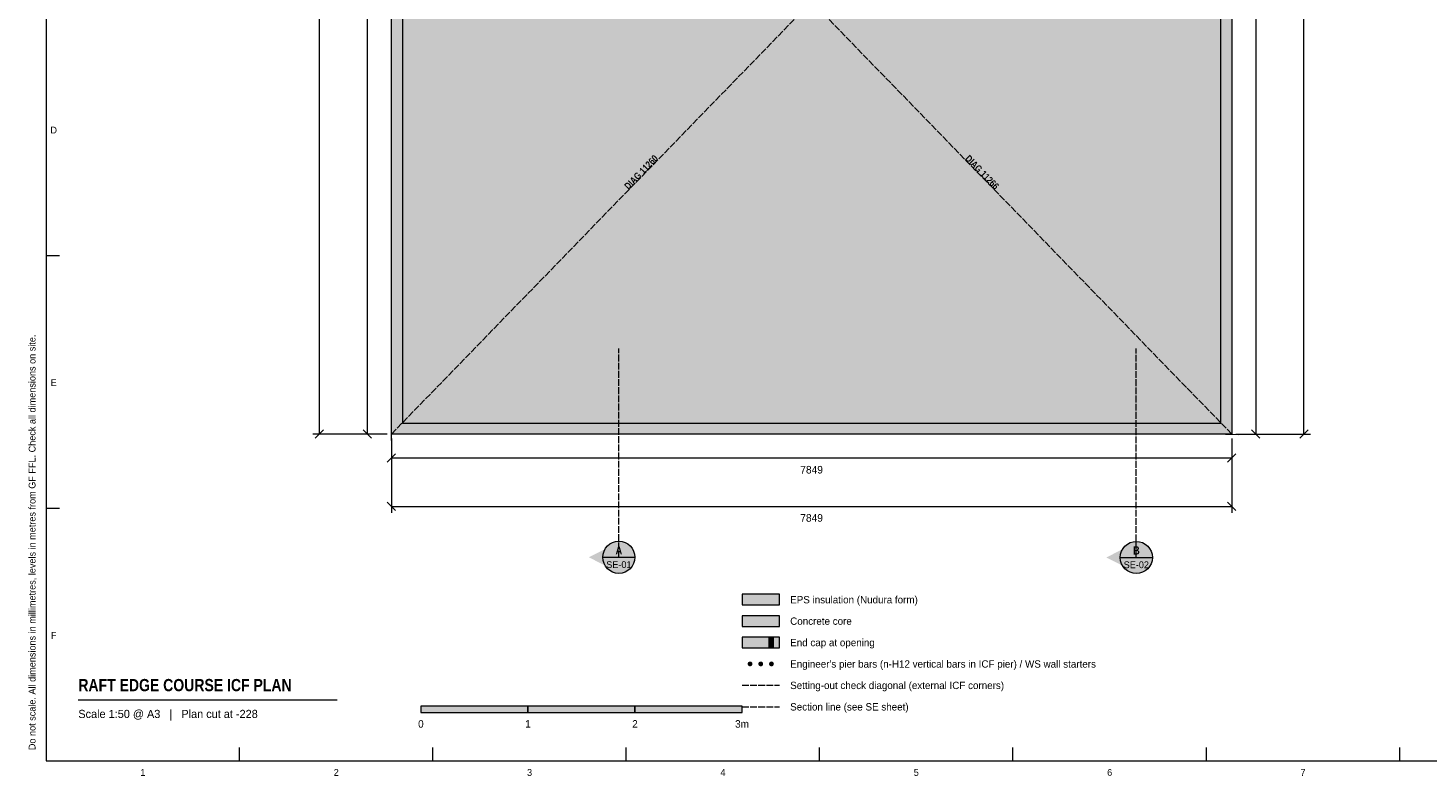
# Model space of a CAD drawing. Header units: millimetres. Extents: x 17 to 413, y 4 to 292.
# Tile 1 of 3: x 17 to 278, y 4 to 144. Entities that reach past the tile are written whole.
import ezdxf
from ezdxf.enums import TextEntityAlignment as Align

# ---------------------------------------------------------------- set-up
doc = ezdxf.new("R2010")
doc.units = ezdxf.units.MM
doc.linetypes.add('DASHED', pattern=[1.524, 1.27, -0.254])
for name, color, linetype in [('FILL-C_9E1A1A', 7, 'Continuous'), ('FILL-C_B2B2B5', 7, 'Continuous'), ('FILL-EPS', 7, 'Continuous'), ('FILL-INK', 7, 'Continuous'), ('FILL-RED', 7, 'Continuous'), ('FILL-TEAL_DK', 7, 'Continuous'), ('FILL-WHITE', 7, 'Continuous'), ('LINE-C_85297A', 7, 'Continuous'), ('LINE-C_85297A-DASH', 7, 'DASHED'), ('LINE-INK', 7, 'Continuous'), ('LINE-RED', 7, 'Continuous'), ('LINE-RED-DASH', 7, 'DASHED'), ('LINE-STEEL_GREY', 7, 'Continuous'), ('LINE-TEAL_DK', 7, 'Continuous'), ('TEXT-C_85297A', 7, 'Continuous'), ('TEXT-INK', 7, 'Continuous'), ('TEXT-RED', 7, 'Continuous'), ('TEXT-STEEL_GREY', 7, 'Continuous')]:
    doc.layers.add(name, color=color, linetype=linetype)
doc.styles.add('OpenSansCondensed-Bold', font='OpenSansCondensed-Bold.ttf')

msp = doc.modelspace()

# ---------------------------------------------------------------- hatches: boundary and pattern name
at = {"layer": 'FILL-C_9E1A1A', "true_color": 0x9e1a1a}
h = msp.add_hatch(color=256, dxfattribs=at)
h.dxf.hatch_style = 1
h.paths.add_polyline_path([(151.95, 25.1), (151.93, 25.22), (151.89, 25.33), (151.82, 25.42), (151.73, 25.49), (151.62, 25.53), (151.5, 25.55), (151.38, 25.53), (151.28, 25.49), (151.18, 25.42), (151.11, 25.33), (151.07, 25.22), (151.05, 25.1), (151.07, 24.98), (151.11, 24.88), (151.18, 24.78), (151.28, 24.71), (151.38, 24.67), (151.5, 24.65), (151.62, 24.67), (151.73, 24.71), (151.82, 24.78), (151.89, 24.88), (151.93, 24.98)])
h = msp.add_hatch(color=256, dxfattribs=at)
h.dxf.hatch_style = 1
h.paths.add_polyline_path([(153.95, 25.1), (153.93, 25.22), (153.89, 25.33), (153.82, 25.42), (153.73, 25.49), (153.62, 25.53), (153.5, 25.55), (153.38, 25.53), (153.28, 25.49), (153.18, 25.42), (153.11, 25.33), (153.07, 25.22), (153.05, 25.1), (153.07, 24.98), (153.11, 24.88), (153.18, 24.78), (153.28, 24.71), (153.38, 24.67), (153.5, 24.65), (153.62, 24.67), (153.73, 24.71), (153.82, 24.78), (153.89, 24.88), (153.93, 24.98)])
h = msp.add_hatch(color=256, dxfattribs=at)
h.dxf.hatch_style = 1
h.paths.add_polyline_path([(155.95, 25.1), (155.93, 25.22), (155.89, 25.33), (155.82, 25.42), (155.72, 25.49), (155.62, 25.53), (155.5, 25.55), (155.38, 25.53), (155.28, 25.49), (155.18, 25.42), (155.11, 25.33), (155.07, 25.22), (155.05, 25.1), (155.07, 24.98), (155.11, 24.88), (155.18, 24.78), (155.28, 24.71), (155.38, 24.67), (155.5, 24.65), (155.62, 24.67), (155.72, 24.71), (155.82, 24.78), (155.89, 24.88), (155.93, 24.98)])
at = {"layer": 'FILL-C_B2B2B5', "true_color": 0xb2b2b5}
h = msp.add_hatch(color=256, dxfattribs=at)
h.dxf.hatch_style = 1
h.paths.add_polyline_path([(150, 32.1), (157, 32.1), (157, 34.1), (150, 34.1)])
at = {"layer": 'FILL-EPS', "true_color": 0xccffff}
h = msp.add_hatch(color=256, dxfattribs=at)
h.dxf.hatch_style = 1
h.paths.add_polyline_path([(84.51, 229.49), (241.49, 229.49), (241.49, 68.01), (241.49, 68.01), (241.52, 67.98), (241.5, 68), (241.49, 68.01), (241.49, 68.01), (241.49, 68.01), (84.51, 68.01)])
h.paths.add_polyline_path([(239.45, 70.05), (239.45, 227.46), (86.54, 227.46), (86.54, 70.05)], flags=0)
h = msp.add_hatch(color=256, dxfattribs=at)
h.dxf.hatch_style = 1
h.paths.add_polyline_path([(150, 36.1), (157, 36.1), (157, 38.1), (150, 38.1)])
h = msp.add_hatch(color=256, dxfattribs=at)
h.dxf.hatch_style = 1
h.paths.add_polyline_path([(150, 28.1), (157, 28.1), (157, 30.1), (150, 30.1)])
at = {"layer": 'FILL-INK', "true_color": 0x14141a}
h = msp.add_hatch(color=256, dxfattribs=at)
h.dxf.hatch_style = 1
h.paths.add_polyline_path([(90, 16), (110, 16), (110, 17.2), (90, 17.2)])
h = msp.add_hatch(color=256, dxfattribs=at)
h.dxf.hatch_style = 1
h.paths.add_polyline_path([(130, 16), (150, 16), (150, 17.2), (130, 17.2)])
at = {"layer": 'FILL-RED', "true_color": 0xb81a1f}
h = msp.add_hatch(color=256, dxfattribs=at)
h.dxf.hatch_style = 1
h.paths.add_polyline_path([(121.39, 45), (126.99, 42.15), (126.99, 47.85)])
h = msp.add_hatch(color=256, dxfattribs=at)
h.dxf.hatch_style = 1
h.paths.add_polyline_path([(218.07, 44.97), (223.67, 42.12), (223.67, 47.82)])
at = {"layer": 'FILL-TEAL_DK', "true_color": 0x006b5c}
h = msp.add_hatch(color=256, dxfattribs=at)
h.dxf.hatch_style = 1
h.paths.add_polyline_path([(155, 28.1), (155.9, 28.1), (155.9, 30.1), (155, 30.1)])
at = {"layer": 'FILL-WHITE', "true_color": 0xffffff}
h = msp.add_hatch(color=256, dxfattribs=at)
h.dxf.hatch_style = 1
h.paths.add_polyline_path([(128.35, 111.39), (136.57, 119.85), (134.02, 122.34), (125.79, 113.87)])
h = msp.add_hatch(color=256, dxfattribs=at)
h.dxf.hatch_style = 1
h.paths.add_polyline_path([(189.44, 119.83), (197.67, 111.37), (200.22, 113.85), (191.99, 122.32)])
h = msp.add_hatch(color=256, dxfattribs=at)
h.dxf.hatch_style = 1
h.paths.add_polyline_path([(129.99, 45), (129.88, 45.78), (129.58, 46.5), (129.11, 47.12), (128.49, 47.6), (127.76, 47.9), (126.99, 48), (126.21, 47.9), (125.49, 47.6), (124.86, 47.12), (124.39, 46.5), (124.09, 45.78), (123.99, 45), (124.09, 44.23), (124.39, 43.5), (124.86, 42.88), (125.49, 42.4), (126.21, 42.1), (126.99, 42), (127.76, 42.1), (128.49, 42.4), (129.11, 42.88), (129.58, 43.5), (129.88, 44.23)])
h = msp.add_hatch(color=256, dxfattribs=at)
h.dxf.hatch_style = 1
h.paths.add_polyline_path([(226.67, 44.97), (226.56, 45.75), (226.26, 46.47), (225.79, 47.1), (225.17, 47.57), (224.44, 47.87), (223.67, 47.97), (222.89, 47.87), (222.17, 47.57), (221.54, 47.1), (221.07, 46.47), (220.77, 45.75), (220.67, 44.97), (220.77, 44.2), (221.07, 43.47), (221.54, 42.85), (222.17, 42.38), (222.89, 42.08), (223.67, 41.97), (224.44, 42.08), (225.17, 42.38), (225.79, 42.85), (226.26, 43.47), (226.56, 44.2)])
h = msp.add_hatch(color=256, dxfattribs=at)
h.dxf.hatch_style = 1
h.paths.add_polyline_path([(110, 16), (130, 16), (130, 17.2), (110, 17.2)])

# ---------------------------------------------------------------- linework, layer by layer
at = {"layer": 'LINE-C_85297A', "lineweight": 5}
for p, q in [((84.52, 66.81), (84.49, 69.21)), ((240.33, 67.99), (242.73, 67.95))]:
    msp.add_line(p, q, dxfattribs=at)
at = {"layer": 'LINE-C_85297A-DASH', "lineweight": 5}
for p, q in [((84.47, 229.53), (241.53, 67.97)), ((84.51, 68.01), (241.49, 229.49)), ((150, 21.1), (157, 21.1))]:
    msp.add_line(p, q, dxfattribs=at)
at = {"layer": 'LINE-INK', "lineweight": 5}
for p, q in [((71.01, 229.49), (71.01, 68.01)), ((80.01, 68.01), (80.01, 229.49)), ((245.99, 229.49), (245.99, 68.01)), ((254.99, 68.01), (254.99, 229.49)), ((20, 101.33), (22.5, 101.33)), ((83.71, 68.01), (69.81, 68.01)), ((71.78, 68.79), (70.23, 67.24)), ((83.71, 68.01), (78.81, 68.01)), ((80.78, 67.24), (79.23, 68.79)), ((242.29, 68.01), (247.19, 68.01)), ((242.29, 68.01), (256.19, 68.01)), ((245.21, 68.79), (246.76, 67.24)), ((254.21, 67.24), (255.76, 68.79)), ((84.51, 67.21), (84.51, 62.31)), ((84.51, 67.21), (84.51, 53.31)), ((241.49, 67.21), (241.49, 62.31)), ((241.49, 67.21), (241.49, 53.31)), ((85.28, 64.29), (83.73, 62.74)), ((241.49, 63.51), (84.51, 63.51)), ((242.26, 64.29), (240.71, 62.74)), ((83.73, 55.29), (85.28, 53.74)), ((240.71, 55.29), (242.26, 53.74)), ((20, 54.17), (22.5, 54.17)), ((84.51, 54.51), (241.49, 54.51)), ((26, 18.4), (74.33, 18.4)), ((56.12, 7), (56.12, 9.5)), ((92.25, 7), (92.25, 9.5)), ((128.38, 7), (128.38, 9.5)), ((164.5, 7), (164.5, 9.5)), ((200.62, 7), (200.62, 9.5)), ((236.75, 7), (236.75, 9.5)), ((272.88, 7), (272.88, 9.5))]:
    msp.add_line(p, q, dxfattribs=at)
for points in [[(20, 7), (413, 7), (413, 290), (20, 290)], [(84.51, 68.01), (84.51, 229.49), (241.49, 229.49), (241.49, 68.01), (241.49, 68.01), (241.52, 67.98), (241.5, 68), (241.49, 68.01), (241.49, 68.01), (241.49, 68.01)], [(86.54, 70.05), (239.45, 70.05), (239.45, 227.46), (86.54, 227.46)], [(150, 36.1), (157, 36.1), (157, 38.1), (150, 38.1)], [(150, 28.1), (157, 28.1), (157, 30.1), (150, 30.1)], [(90, 16), (110, 16), (110, 17.2), (90, 17.2)], [(110, 16), (130, 16), (130, 17.2), (110, 17.2)], [(130, 16), (150, 16), (150, 17.2), (130, 17.2)]]:
    msp.add_lwpolyline(points, close=True, dxfattribs=at)
at = {"layer": 'LINE-RED', "lineweight": 5}
for p, q in [((123.99, 45), (129.99, 45)), ((220.67, 44.97), (226.67, 44.97))]:
    msp.add_line(p, q, dxfattribs=at)
for centre in [(126.99, 45), (223.67, 44.97)]:
    msp.add_circle(centre, 3, dxfattribs=at)
at = {"layer": 'LINE-RED-DASH', "lineweight": 5}
for p, q in [((126.99, 45), (126.99, 84)), ((223.67, 44.97), (223.67, 83.97)), ((150, 17.1), (157, 17.1))]:
    msp.add_line(p, q, dxfattribs=at)
at = {"layer": 'LINE-STEEL_GREY', "lineweight": 5}
msp.add_lwpolyline([(150, 32.1), (157, 32.1), (157, 34.1), (150, 34.1)], close=True, dxfattribs=at)
at = {"layer": 'LINE-TEAL_DK', "lineweight": 5}
msp.add_lwpolyline([(155, 28.1), (155.9, 28.1), (155.9, 30.1), (155, 30.1)], close=True, dxfattribs=at)

# ---------------------------------------------------------------- texts
at = {"layer": 'TEXT-C_85297A', "style": 'OpenSansCondensed-Bold'}
for s, rotation, p in [('DIAG 11260', 45.8096, (131.6, 116.46)), ('DIAG 11266', -45.8091, (194.41, 116.44))]:
    msp.add_text(s, height=1.27, rotation=rotation, dxfattribs=at).set_placement(p, align=Align.CENTER)
at = {"layer": 'TEXT-INK'}
for s, height, p in [('7849', 1.422, (163, 60.64)), ('7849', 1.422, (163, 51.64)), ('0', 1.4, (90, 13.2)), ('1', 1.4, (110, 13.2)), ('2', 1.4, (130, 13.2)), ('3m', 1.397, (150, 13.2))]:
    msp.add_text(s, height=height, dxfattribs=at).set_placement(p, align=Align.CENTER)
for s, p in [('EPS insulation (Nudura form)', (159, 36.4)), ('Concrete core', (159, 32.4)), ('End cap at opening', (159, 28.4)), ("Engineer's pier bars (n-H12 vertical bars in ICF pier) / WS wall starters", (159, 24.4)), ('Setting-out check diagonal (external ICF corners)', (159, 20.4)), ('Section line (see SE sheet)', (159, 16.4))]:
    msp.add_text(s, height=1.3716, dxfattribs=at).set_placement(p)
at = {"layer": 'TEXT-INK', "style": 'OpenSansCondensed-Bold'}
msp.add_text('RAFT EDGE COURSE ICF PLAN', height=2.286, dxfattribs=at).set_placement((26, 20))
at = {"layer": 'TEXT-RED', "style": 'OpenSansCondensed-Bold'}
for s, p in [('A', (126.99, 45.55)), ('B', (223.67, 45.52))]:
    msp.add_text(s, height=1.52, dxfattribs=at).set_placement(p, align=Align.CENTER)
at = {"layer": 'TEXT-RED'}
for s, p in [('SE-01', (126.99, 43)), ('SE-02', (223.67, 42.97))]:
    msp.add_text(s, height=1.27, dxfattribs=at).set_placement(p, align=Align.CENTER)
at = {"layer": 'TEXT-STEEL_GREY'}
for s, p in [('D', (21.4, 124.12)), ('E', (21.4, 76.95)), ('F', (21.4, 29.78)), ('1', (38.06, 4.2)), ('2', (74.19, 4.2)), ('3', (110.31, 4.2)), ('4', (146.44, 4.2)), ('5', (182.56, 4.2)), ('6', (218.69, 4.2)), ('7', (254.81, 4.2))]:
    msp.add_text(s, height=1.27, dxfattribs=at).set_placement(p, align=Align.CENTER)
msp.add_text('Do not scale. All dimensions in millimetres, levels in metres from GF FFL. Check all dimensions on site.', height=1.27, rotation=90, dxfattribs=at).set_placement((18, 9))
msp.add_text('Scale 1:50 @ A3   |   Plan cut at -228', height=1.524, dxfattribs=at).set_placement((26, 15))

doc.saveas('drawing.dxf')
